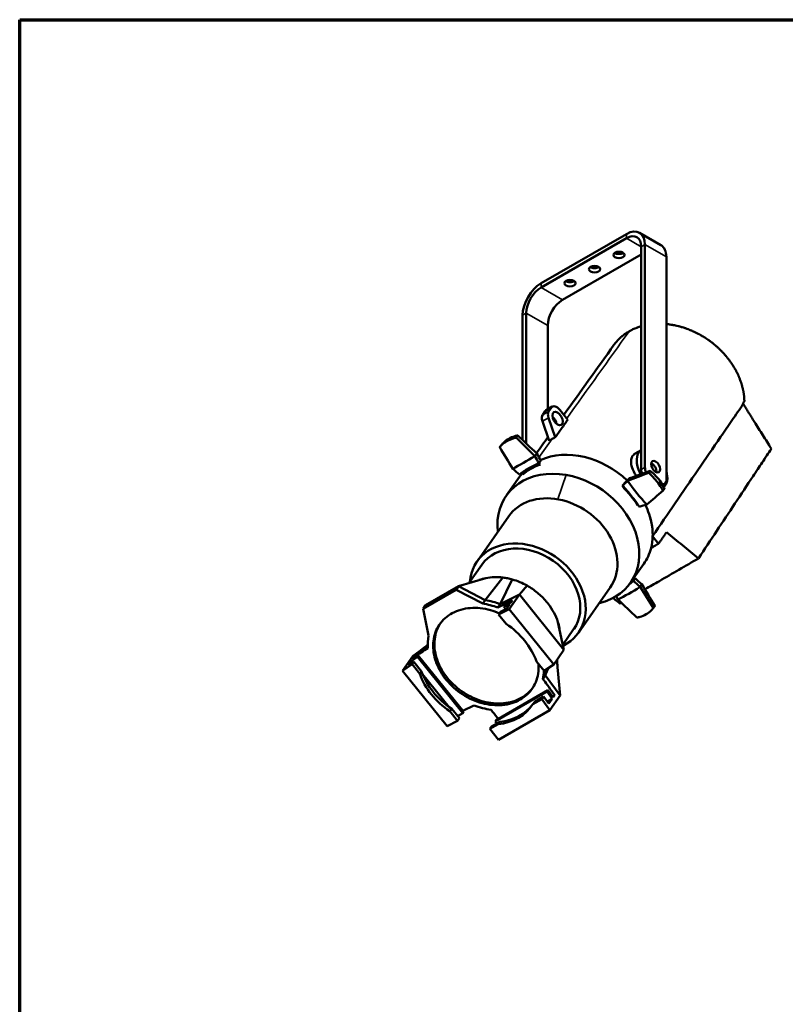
# Model space of a CAD drawing. Header units: millimetres. Extents: x 20 to 2980, y 20 to 2980.
# Tile 9 of 12: x 20 to 903, y 1844 to 2980. Entities that reach past the tile are written whole.
import ezdxf

# ---------------------------------------------------------------- set-up
doc = ezdxf.new("R2010")
doc.units = ezdxf.units.MM
for name, color, linetype, lineweight in [('Border (ISO)', 7, 'Continuous', 70), ('Visible (ISO)', 7, 'Continuous', 50), ('Visible Narrow (ISO)', 7, 'Continuous', 35)]:
    doc.layers.add(name, color=color, linetype=linetype, lineweight=lineweight)

# ---------------------------------------------------------------- blocks, each defined once
blk = doc.blocks.new('Borders Chauvet')
at = {"layer": 'Border (ISO)'}
for p, q in [((20, 2980), (2980, 2980)), ((20, 20), (20, 2980))]:
    blk.add_line(p, q, dxfattribs=at)

msp = doc.modelspace()

# ---------------------------------------------------------------- linework, layer by layer
at = {"layer": 'Visible (ISO)'}
for p, q in [((719.8, 2732.7), (621.2, 2675.8)), ((621.2, 2670.9), (719.8, 2727.8)), ((759.5, 2719.9), (734.8, 2734.2)), ((736.8, 2718), (736.8, 2460.8)), ((741, 2463.3), (741, 2720.5)), ((645.9, 2656.6), (736.8, 2709)), ((765.8, 2449), (765.8, 2706.2)), ((599.9, 2639), (599.9, 2495.1)), ((604.2, 2491), (604.2, 2641.5)), ((628.9, 2530.4), (628.9, 2627.2)), ((626, 2528.4), (623.1, 2524.2)), ((627.1, 2529.4), (634.2, 2533.5)), ((633.1, 2532.5), (630.1, 2528.3)), ((652, 2518.3), (642.8, 2529.9)), ((622.9, 2516.6), (630.6, 2494.1)), ((629.9, 2520.7), (637.6, 2498.2)), ((628.9, 2498), (628.9, 2498.8)), ((616.2, 2479.6), (614, 2476.5)), ((736.7, 2483.4), (729.7, 2479.3)), ((618.7, 2468.1), (619.9, 2466.5)), ((619, 2468.4), (620.2, 2466.9)), ((620.2, 2466.9), (619.9, 2466.5)), ((600.1, 2455.1), (598.6, 2457)), ((628.9, 2455.9), (628.9, 2455.9)), ((596.5, 2452.7), (581.4, 2431.2)), ((599.9, 2447.6), (599.9, 2447.6)), ((604.2, 2449.7), (604.2, 2449.7)), ((721, 2447.9), (723.2, 2450.9)), ((761.4, 2443.1), (763.7, 2444.4)), ((715.4, 2440.9), (715.7, 2441.3)), ((715.4, 2440.9), (716.1, 2441.3)), ((715.7, 2441.3), (716, 2441.5)), ((733.4, 2420), (732.6, 2419.6)), ((584, 2407.1), (547.4, 2354.9)), ((749.9, 2389.1), (749.9, 2389)), ((749.9, 2384.1), (756.7, 2375.4)), ((739.7, 2352), (724.5, 2330.5)), ((538, 2329.9), (552.9, 2351)), ((526.1, 2326.4), (557.7, 2335.7)), ((556.9, 2310.3), (577.3, 2336.3)), ((574.2, 2305.6), (588.1, 2334.1)), ((726.7, 2333.6), (727.6, 2332.6)), ((727, 2334), (727.9, 2333)), ((727.9, 2333), (727.6, 2332.6)), ((485.2, 2300.4), (523.2, 2322.3)), ((488, 2304.4), (526.1, 2326.4)), ((523.2, 2322.3), (526.1, 2326.4)), ((523.2, 2322.3), (554.1, 2306.3)), ((526.1, 2326.4), (556.9, 2310.3)), ((596.3, 2316.7), (605.1, 2327)), ((701, 2324.9), (664.4, 2272.7)), ((735.5, 2325.6), (737.5, 2328.6)), ((554.1, 2306.3), (556.9, 2310.3)), ((571.3, 2301.6), (588.3, 2310)), ((575.8, 2306.4), (596.3, 2316.7)), ((586.5, 2307.5), (579.4, 2303.9)), ((584.5, 2299.8), (596.3, 2316.7)), ((588.3, 2310), (586.5, 2307.5)), ((596.3, 2316.7), (647.6, 2252.8)), ((485.2, 2300.4), (488, 2304.4)), ((491.6, 2269.3), (485.2, 2300.4)), ((571.3, 2301.6), (574.2, 2305.6)), ((584.5, 2299.8), (572.3, 2293.7)), ((574.3, 2296.6), (572.3, 2293.7)), ((581.4, 2300.2), (574.3, 2296.6)), ((578.4, 2302.4), (585.3, 2305.7)), ((579.4, 2303.9), (578.4, 2302.4)), ((578.4, 2302.4), (580.5, 2299.7)), ((585.3, 2305.7), (581.4, 2300.2)), ((635.8, 2236), (584.5, 2299.8)), ((572.3, 2293.7), (581.1, 2282.8)), ((647.6, 2252.8), (640.6, 2285)), ((646.3, 2258.8), (658.8, 2276.6)), ((473.3, 2245.6), (490.6, 2257.1)), ((635.8, 2236), (647.6, 2252.8)), ((461.5, 2228.8), (473.3, 2245.6)), ((468.3, 2234.9), (472.2, 2240.4)), ((474.6, 2239), (468.3, 2234.9)), ((472.2, 2240.4), (478.7, 2244.8)), ((472.2, 2240.4), (473.7, 2238.5)), ((472.6, 2236.2), (474.6, 2239)), ((473.3, 2245.6), (474.3, 2246.3)), ((479.7, 2246.3), (473.4, 2242.2)), ((473.4, 2242.2), (475.2, 2244.7)), ((483.4, 2228.1), (474.6, 2239)), ((475.2, 2244.7), (475.9, 2243.8)), ((478.7, 2244.8), (479.7, 2246.3)), ((478.7, 2244.8), (531, 2179.7)), ((479.7, 2246.3), (532.1, 2181.2)), ((615.9, 2239.5), (624.7, 2228.6)), ((461.5, 2228.8), (472.6, 2236.2)), ((461.5, 2228.8), (512.8, 2164.9)), ((481.4, 2225.2), (472.6, 2236.2)), ((483.4, 2228.1), (481.4, 2225.2)), ((635.8, 2236), (624.7, 2228.6)), ((626.1, 2223.5), (629.9, 2232)), ((643.4, 2200.1), (640.2, 2232.8)), ((484.6, 2224.9), (515.1, 2186.9)), ((623.3, 2219.5), (626.1, 2223.5)), ((626.1, 2223.5), (643.4, 2200.1)), ((568.2, 2170.2), (628.1, 2204.8)), ((629.2, 2206.3), (569.3, 2171.7)), ((629.2, 2206.3), (628.1, 2204.8)), ((628.1, 2204.8), (634.1, 2196.4)), ((635.3, 2198.2), (629.2, 2206.3)), ((622, 2196.1), (611.9, 2190.3)), ((611.9, 2190.3), (613.9, 2193.1)), ((624, 2199), (613.9, 2193.1)), ((624, 2199), (622, 2196.1)), ((622, 2196.1), (631.5, 2183.2)), ((630.2, 2190.9), (624, 2199)), ((628.4, 2193.2), (634.1, 2196.4)), ((634.1, 2196.4), (630.2, 2190.9)), ((631.5, 2183.2), (643.4, 2200.1)), ((634.5, 2199.2), (637.1, 2200.7)), ((637.1, 2200.7), (635.3, 2198.2)), ((516.2, 2182), (518.2, 2184.8)), ((525, 2171), (516.2, 2182)), ((527, 2173.9), (518.2, 2184.8)), ((543.9, 2188.8), (531.1, 2182.4)), ((572.3, 2149), (631.5, 2183.2)), ((512.8, 2164.9), (525, 2171)), ((531, 2179.7), (524.8, 2176.5)), ((527, 2173.9), (525, 2171)), ((532.1, 2181.2), (531, 2179.7)), ((568.2, 2170.2), (569.3, 2171.7)), ((570.1, 2167.8), (568.2, 2170.2)), ((571.7, 2167.1), (562.2, 2161.6)), ((562.2, 2161.6), (564.2, 2164.4)), ((562.2, 2161.6), (572.3, 2149)), ((573.7, 2169.9), (564.2, 2164.4)), ((573.7, 2169.9), (571.7, 2167.1))]:
    msp.add_line(p, q, dxfattribs=at)
for centre, major_axis, ratio, start_param, end_param in [((719.8, 2708.2), (15, 26), 0.57735, 5.497787, 7.068583), ((719.8, 2708.2), (12, 20.8), 0.57735, 5.497787, 7.068583), ((744.5, 2693.9), (15, 26), 0.57735, 5.497787, 6.283185), ((711.1, 2713.4), (-6.5, 0), 0.57735, 0.711161, 2.430431), ((682.9, 2697.1), (-6.5, 0), 0.57735, 0.711161, 2.430431), ((621.2, 2651.3), (-15, -26), 0.57735, 3.926991, 5.497787), ((621.2, 2651.3), (12, 20.8), 0.57735, 0.785398, 2.356194), ((654.6, 2680.8), (-6.5, 0), 0.57735, 0.711161, 2.430431), ((645.9, 2637), (12, 20.8), 0.57735, 0.785398, 2.356194), ((639.2, 2524.8), (-5, 8.66), 0.57735, 4.974188, 6.544985), ((629.2, 2516.6), (-5, 8.66), 0.57735, 0.261799, 1.242656), ((632.1, 2520.8), (-5, 8.66), 0.57735, 0, 0.261799), ((636.3, 2520.6), (-5, 8.66), 0.57735, 0.261799, 1.242656), ((633.2, 2515.7), (4.25, -7.36), 0.57735, 0.982505, 2.159087), ((671.5, 2285), (803.1, -787.7), 0.09016, 1.727621, 1.75467), ((759.2, 2474.4), (796.5, -781.2), 0.09016, 4.590769, 4.618014), ((728.7, 2413.2), (565.9, -923.3), 0.087393, 4.579155, 4.606286), ((524.8, 2454.4), (-385.5, 697.4), 0.115723, 4.672488, 4.684613), ((288.7, 2659.5), (838.9, -822.8), 0.09016, 1.259609, 1.259611), ((668.1, 2402.3), (71.6, -50.3), 0.788675, 1.381045, 2.699177), ((749.2, 2461.7), (-12.5, 21.7), 0.57735, 6.280312, 7.808704), ((658.4, 2550.4), (-126.7, -101.8), 0.211325, 0.827558, 1.049548), ((662.9, 2395), (-71.6, 50.3), 0.788675, 5.771615, 6.092997), ((654.6, 2591.6), (-383.2, 693.1), 0.115723, 1.673305, 1.685577), ((792.9, 2345.2), (-400.7, 724.9), 0.115723, 1.325075, 1.325077), ((749.1, 2461.8), (-3.62, 6.28), 0.57735, 3.766709, 5.658069), ((749.2, 2461.7), (3.62, -6.28), 0.57735, 1.931338, 2.536028), ((652.7, 2380.5), (71.6, -50.3), 0.788675, 5.668826, 10.039137), ((596.6, 2590.8), (-619.5, 563.4), 0.120932, 1.667514, 1.679758), ((458.1, 2851.6), (591.1, -964.4), 0.087393, 5.074297, 5.074298), ((668.1, 2402.3), (-71.6, 50.3), 0.788675, 6.218426, 6.283186), ((652.6, 2480.4), (-896.1, -333.7), 0.05689, 1.626013, 1.653144), ((568.6, 2336.8), (-888.7, -331), 0.05689, 4.489243, 4.516406), ((743.8, 2456.7), (-5, 8.66), 0.57735, 0.785398, 1.321353), ((748.1, 2459.2), (5, -8.66), 0.57735, 3.926991, 4.551833), ((749.2, 2461.7), (12.5, -21.7), 0.57735, 0.074842, 1.148139), ((819.9, 2565.4), (486.6, 470.3), 0.023911, 4.472512, 4.484756), ((687.4, 2393.9), (483.6, 467.4), 0.023911, 1.473448, 1.485599), ((1078.4, 2636.5), (-936, -348.6), 0.05689, 1.158001, 1.158002), ((789.2, 2515.4), (-81.2, 140.7), 0.57735, 1.721271, 1.943261), ((515.8, 2229.3), (505.7, 488.8), 0.023911, 1.125218, 1.125219), ((758.7, 2453.1), (5, -8.66), 0.57735, 5.815825, 7.068583), ((642.5, 2366), (58.5, -41.1), 0.788675, 0, 3.141593), ((662.9, 2395), (-71.6, 50.3), 0.788675, 4.200819, 4.5222), ((727.8, 2436.4), (-687.3, -587.4), 0.024422, 1.572222, 1.599468), ((834.1, 2509.3), (681, 215.8), 0.081004, 4.540449, 4.55272), ((668.1, 2402.3), (71.6, -50.3), 0.788675, 0.824848, 0.963883), ((591.6, 2434.9), (712.2, 225.7), 0.081004, 4.900949, 4.90095), ((668.1, 2402.3), (71.6, -50.3), 0.788675, 0.676971, 0.821814), ((668.1, 2402.3), (71.6, -50.3), 0.788675, 0.603861, 0.673614), ((668.1, 2402.3), (71.6, -50.3), 0.788675, 0.551422, 0.603535), ((668.1, 2402.3), (71.6, -50.3), 0.788675, 0.484543, 0.551283), ((605.9, 2313.8), (-58.5, 41.1), 0.788675, 2.73161, 6.721222), ((668.1, 2402.3), (71.6, -50.3), 0.788675, 0.292365, 0.484543), ((605.9, 2313.8), (-53, 37.2), 0.788675, 3.141593, 6.283185), ((668.1, 2402.3), (71.6, -50.3), 0.788675, 0, 0.292365), ((657, 2402.3), (81.8, -57.5), 0.788675, 6.019137, 6.072778), ((842, 2359.6), (621.6, -560.5), 0.11569, 4.632734, 4.644978), ((712, 2222.2), (617.8, -557.1), 0.11569, 1.63367, 1.645822), ((779.8, 2399.4), (126.7, 101.8), 0.211325, 3.969809, 4.191799), ((979.6, 2097.6), (-589, 967.4), 0.082822, 1.282771, 1.282772), ((710, 2537.3), (-563.9, 926.2), 0.082822, 1.750783, 1.777914), ((491, 2420.8), (646, -582.5), 0.11569, 1.28544, 1.285442), ((621.8, 2347.7), (-559.3, 918.6), 0.082822, 4.614013, 4.641176), ((560.5, 2249.2), (58.7, -41.2), 0.788675, 1.871126, 2.130002), ((783.3, 2357.8), (381.3, -696), 0.109373, 4.714305, 4.719885), ((645.8, 2605.2), (398.8, -727.8), 0.109373, 5.068113, 5.068115), ((678.6, 2474.8), (-798.6, 778.3), 0.086218, 1.693897, 1.721143), ((557.6, 2245.2), (58.7, -41.2), 0.788675, 1.871126, 2.130002), ((548.6, 2232.4), (62.2, -43.7), 0.788675, 0.837141, 1.602692), ((557.6, 2245.2), (-58.7, 41.2), 0.788675, 0.328599, 0.568708), ((550, 2234.3), (61.6, -44.6), 0.773498, 3.98939, 4.754942), ((557.6, 2245.2), (58.7, -41.2), 0.788676, 0.300327, 0.458355), ((560.5, 2249.2), (58.7, -41.2), 0.788675, 0.30033, 0.417965), ((548.6, 2232.4), (-62.2, 43.7), 0.788675, 0.837141, 1.602693), ((557.6, 2245.2), (-58.7, 41.2), 0.788677, 1.87113, 2.166764), ((548.6, 2232.4), (62.2, -43.7), 0.788675, 5.54953, 6.315081), ((550, 2234.3), (63.9, -41.3), 0.782679, 5.518968, 6.223504)]:
    msp.add_ellipse(centre, major_axis=major_axis, ratio=ratio, start_param=start_param, end_param=end_param, dxfattribs=at)
for centre, major_axis in [((711.1, 2708.5), (-6.5, 0)), ((682.9, 2692.2), (-6.5, 0)), ((654.6, 2675.9), (-6.5, 0)), ((640.3, 2519.8), (-4.25, 7.36)), ((753.4, 2464.3), (-3.62, 6.28))]:
    msp.add_ellipse(centre, major_axis=major_axis, ratio=0.57735, dxfattribs=at)
for points, knots in [([(722.7, 2620.4), (723.1, 2620.6), (723.5, 2620.8), (723.9, 2621), (724.5, 2621.4), (725.2, 2621.7), (725.9, 2622.1), (726, 2622.1), (726.1, 2622.2), (726.3, 2622.3), (726.9, 2622.6), (727.6, 2622.9), (728.3, 2623.2), (729, 2623.5), (729.7, 2623.8), (730.4, 2624.1), (730.6, 2624.2), (730.7, 2624.2), (730.8, 2624.3), (731.9, 2624.7), (733, 2625.1), (734.2, 2625.5), (735, 2625.8), (735.9, 2626.1), (736.8, 2626.3)], [0.000002, 0.000002, 0.000002, 0.000002, 0.164706, 0.164706, 0.164706, 0.439308, 0.439308, 0.439308, 0.490221, 0.490221, 0.490221, 0.766141, 0.766141, 0.766141, 1.042508, 1.042508, 1.042508, 1.090205, 1.090205, 1.090205, 1.51761, 1.51761, 1.51761, 1.836391, 1.836391, 1.836391, 1.836391]), ([(765.8, 2628.8), (766, 2628.8), (766.3, 2628.7), (766.6, 2628.7), (767.2, 2628.6), (767.9, 2628.6), (768.5, 2628.5), (768.9, 2628.4), (769.3, 2628.4), (769.7, 2628.3), (769.7, 2628.3), (769.8, 2628.3), (769.8, 2628.3), (769.9, 2628.3), (769.9, 2628.3), (769.9, 2628.3), (770.9, 2628.2), (771.8, 2628), (772.8, 2627.8), (772.8, 2627.8), (772.8, 2627.8), (772.9, 2627.8), (773.4, 2627.7), (774, 2627.6), (774.5, 2627.5), (774.8, 2627.5), (775.1, 2627.4), (775.4, 2627.4), (775.6, 2627.3), (775.9, 2627.2), (776.2, 2627.2), (776.2, 2627.2), (776.3, 2627.2), (776.3, 2627.2), (777.4, 2626.9), (778.5, 2626.7), (779.6, 2626.4), (779.8, 2626.3), (780, 2626.3), (780.2, 2626.2), (781, 2626), (781.7, 2625.8), (782.4, 2625.6), (783, 2625.5), (783.6, 2625.3), (784.1, 2625.1), (785, 2624.9), (785.9, 2624.6), (786.8, 2624.3), (786.9, 2624.3), (786.9, 2624.2), (787, 2624.2), (787.3, 2624.1), (787.7, 2624), (788, 2623.9), (788.9, 2623.6), (789.8, 2623.2), (790.7, 2622.9), (791.1, 2622.7), (791.5, 2622.6), (791.9, 2622.5), (792.3, 2622.3), (792.7, 2622.1), (793.2, 2621.9), (793.3, 2621.9), (793.3, 2621.9), (793.4, 2621.8), (793.9, 2621.6), (794.4, 2621.4), (794.9, 2621.2), (795, 2621.2), (795, 2621.2), (795.1, 2621.1), (795.3, 2621.1), (795.5, 2621), (795.7, 2620.9), (796.4, 2620.6), (797.1, 2620.2), (797.9, 2619.9), (798.4, 2619.6), (798.9, 2619.4), (799.4, 2619.1), (799.4, 2619.1), (799.5, 2619.1), (799.5, 2619.1), (800.5, 2618.6), (801.5, 2618.1), (802.5, 2617.6), (802.6, 2617.5), (802.6, 2617.5), (802.7, 2617.5), (802.8, 2617.4), (803, 2617.3), (803.1, 2617.3), (803.5, 2617.1), (803.8, 2616.9), (804.1, 2616.7), (804.2, 2616.7), (804.2, 2616.6), (804.3, 2616.6), (804.6, 2616.5), (804.8, 2616.3), (805.1, 2616.2), (805.7, 2615.8), (806.2, 2615.5), (806.8, 2615.2), (806.9, 2615.2), (807, 2615.1), (807.1, 2615), (808.5, 2614.2), (809.8, 2613.3), (811.2, 2612.5), (811.3, 2612.4), (811.4, 2612.3), (811.5, 2612.3), (812.2, 2611.8), (813, 2611.3), (813.8, 2610.7), (814.4, 2610.3), (814.9, 2609.9), (815.5, 2609.5), (816.6, 2608.7), (817.8, 2607.8), (818.9, 2607), (820.3, 2605.8), (821.8, 2604.6), (823.1, 2603.4), (824, 2602.7), (824.9, 2601.9), (825.8, 2601), (825.9, 2600.9), (826, 2600.9), (826.1, 2600.8), (826.3, 2600.6), (826.5, 2600.4), (826.7, 2600.2), (827.1, 2599.8), (827.5, 2599.4), (827.9, 2599), (828.3, 2598.6), (828.7, 2598.2), (829.1, 2597.8), (829.5, 2597.4), (829.9, 2597), (830.3, 2596.6), (830.6, 2596.3), (831, 2595.9), (831.4, 2595.5), (831.7, 2595.1), (832, 2594.7), (832.4, 2594.4), (832.4, 2594.3), (832.5, 2594.3), (832.5, 2594.2), (832.9, 2593.7), (833.3, 2593.3), (833.7, 2592.8), (834.1, 2592.4), (834.5, 2591.9), (834.9, 2591.4), (835, 2591.3), (835.1, 2591.2), (835.2, 2591), (835.6, 2590.6), (836, 2590.1), (836.4, 2589.6), (836.8, 2589.1), (837.2, 2588.6), (837.6, 2588.1), (837.7, 2588), (837.7, 2587.9), (837.8, 2587.8), (837.8, 2587.8), (837.9, 2587.7), (838, 2587.6), (838.3, 2587.1), (838.7, 2586.6), (839.1, 2586.1), (839.5, 2585.5), (839.9, 2585), (840.2, 2584.5), (840.6, 2584), (840.9, 2583.4), (841.3, 2582.9), (841.6, 2582.4), (841.9, 2581.9), (842.3, 2581.4), (842.3, 2581.4), (842.3, 2581.4), (842.3, 2581.3), (842.4, 2581.2), (842.5, 2581), (842.6, 2580.9), (842.7, 2580.7), (842.8, 2580.6), (842.9, 2580.5), (843.2, 2580), (843.5, 2579.5), (843.7, 2579.1), (844, 2578.6), (844.3, 2578.2), (844.5, 2577.7), (844.7, 2577.4), (844.9, 2577.1), (845.1, 2576.7), (845.2, 2576.5), (845.4, 2576.3), (845.5, 2576), (845.7, 2575.7), (845.9, 2575.3), (846.1, 2574.9), (846.3, 2574.5), (846.5, 2574.2), (846.7, 2573.8), (846.7, 2573.7), (846.8, 2573.6), (846.8, 2573.6), (846.9, 2573.3), (847, 2573.1), (847.1, 2572.9), (847.2, 2572.8), (847.2, 2572.7), (847.3, 2572.6), (847.5, 2572.1), (847.8, 2571.6), (848, 2571.1), (848.1, 2571), (848.1, 2570.9), (848.2, 2570.8), (848.3, 2570.5), (848.4, 2570.2), (848.6, 2569.9), (848.7, 2569.7), (848.8, 2569.4), (848.9, 2569.2), (848.9, 2569.1), (848.9, 2569.1), (849, 2569), (849.1, 2568.8), (849.1, 2568.6), (849.2, 2568.5), (849.3, 2568.2), (849.5, 2567.9), (849.6, 2567.5), (849.7, 2567.4), (849.8, 2567.2), (849.8, 2567), (850, 2566.6), (850.1, 2566.3), (850.2, 2566), (850.3, 2565.9), (850.3, 2565.8), (850.3, 2565.7), (850.4, 2565.5), (850.5, 2565.2), (850.6, 2564.9), (850.9, 2564.3), (851.1, 2563.7), (851.3, 2563.1), (851.4, 2563), (851.4, 2562.9), (851.4, 2562.9), (851.6, 2562.3), (851.8, 2561.8), (851.9, 2561.3), (852, 2561.1), (852, 2561), (852.1, 2560.8), (852.2, 2560.3), (852.4, 2559.9), (852.5, 2559.4), (852.6, 2559.3), (852.6, 2559.1), (852.7, 2558.9), (852.8, 2558.4), (853, 2557.9), (853.1, 2557.4), (853.2, 2557.2), (853.2, 2557), (853.3, 2556.7), (853.3, 2556.7), (853.3, 2556.6), (853.3, 2556.5), (853.5, 2556), (853.6, 2555.5), (853.7, 2555), (853.7, 2554.9), (853.8, 2554.9), (853.8, 2554.8), (853.8, 2554.8), (853.8, 2554.8), (853.8, 2554.8), (853.9, 2554.4), (854, 2554), (854, 2553.6), (854.1, 2553.5), (854.1, 2553.3), (854.2, 2553.1), (854.2, 2552.8), (854.3, 2552.5), (854.3, 2552.3), (854.4, 2552), (854.4, 2551.8), (854.5, 2551.6), (854.5, 2551.4), (854.5, 2551.2), (854.6, 2550.9), (854.6, 2550.9), (854.6, 2550.9), (854.6, 2550.9), (854.6, 2550.7), (854.6, 2550.6), (854.7, 2550.5), (854.7, 2550.4), (854.7, 2550.3), (854.7, 2550.1), (854.8, 2550), (854.8, 2549.8), (854.8, 2549.6), (854.8, 2549.4), (854.9, 2549.3), (854.9, 2549.1), (854.9, 2549.1), (854.9, 2549), (854.9, 2548.9), (854.9, 2548.8), (854.9, 2548.8), (855, 2548.7), (855, 2548.7), (855, 2548.6), (855, 2548.6), (855, 2548.6), (855, 2548.5), (855, 2548.5), (855, 2548.4), (855, 2548.4), (855, 2548.4), (855, 2548.4), (855, 2548.3), (855, 2548.2), (855, 2548.2), (855, 2548.2), (855, 2548.2), (855, 2548.2), (855, 2548.1), (855, 2548.1), (855.1, 2548), (855.1, 2547.9), (855.1, 2547.9), (855.1, 2547.8), (855.1, 2547.7), (855.1, 2547.6), (855.1, 2547.6), (855.1, 2547.6), (855.1, 2547.5), (855.1, 2547.5), (855.1, 2547.5), (855.1, 2547.5), (855.1, 2547.4), (855.2, 2547.3), (855.2, 2547.2), (855.2, 2547), (855.2, 2546.9), (855.2, 2546.8), (855.2, 2546.7), (855.2, 2546.6), (855.3, 2546.4), (855.3, 2546.4), (855.3, 2546.4), (855.3, 2546.3), (855.3, 2546.2), (855.3, 2546.2), (855.3, 2546.1), (855.3, 2546), (855.3, 2545.9), (855.3, 2545.9), (855.3, 2545.8), (855.3, 2545.8), (855.3, 2545.7), (855.4, 2545.6), (855.4, 2545.5), (855.4, 2545.3), (855.4, 2545.2), (855.4, 2545.1), (855.4, 2544.9), (855.4, 2544.8), (855.4, 2544.7), (855.5, 2544.5), (855.5, 2544.5), (855.5, 2544.5), (855.5, 2544.5), (855.5, 2544.4), (855.5, 2544.3), (855.5, 2544.2), (855.5, 2544.1), (855.5, 2544.1), (855.5, 2544), (855.5, 2543.9), (855.5, 2543.8), (855.5, 2543.7), (855.5, 2543.6), (855.5, 2543.5), (855.5, 2543.4), (855.6, 2543.3), (855.6, 2543.2), (855.6, 2543.1), (855.6, 2543), (855.6, 2542.9), (855.6, 2542.9), (855.6, 2542.8), (855.6, 2542.8), (855.6, 2542.8), (855.6, 2542.8), (855.6, 2542.7), (855.6, 2542.6), (855.6, 2542.5), (855.6, 2542.4), (855.6, 2542.2), (855.6, 2542.1), (855.6, 2542), (855.6, 2541.9), (855.6, 2541.8), (855.6, 2541.7), (855.6, 2541.7), (855.6, 2541.6), (855.6, 2541.6), (855.6, 2541.6), (855.6, 2541.6), (855.6, 2541.6), (855.6, 2541.6), (855.6, 2541.5), (855.6, 2541.4), (855.6, 2541.3), (855.6, 2541.2), (855.6, 2541.1), (855.7, 2541), (855.7, 2540.9), (855.7, 2540.7), (855.7, 2540.6), (855.7, 2540.5), (855.7, 2540.5), (855.7, 2540.4), (855.7, 2540.3), (855.7, 2540.2), (855.7, 2540.1), (855.7, 2540), (855.7, 2539.9), (855.7, 2539.8), (855.7, 2539.8), (855.7, 2539.8), (855.7, 2539.8)], [5.112138, 5.112138, 5.112138, 5.112138, 5.198647, 5.198647, 5.198647, 5.412209, 5.412209, 5.412209, 5.53281, 5.53281, 5.53281, 5.549388, 5.549388, 5.549388, 5.562185, 5.562185, 5.562185, 5.863571, 5.863571, 5.863571, 5.87665, 5.87665, 5.87665, 6.052741, 6.052741, 6.052741, 6.14193, 6.14193, 6.14193, 6.231917, 6.231917, 6.231917, 6.246046, 6.246046, 6.246046, 6.600602, 6.600602, 6.600602, 6.664684, 6.664684, 6.664684, 6.898034, 6.898034, 6.898034, 7.083107, 7.083107, 7.083107, 7.371295, 7.371295, 7.371295, 7.388353, 7.388353, 7.388353, 7.500733, 7.500733, 7.500733, 7.797235, 7.797235, 7.797235, 7.918423, 7.918423, 7.918423, 8.065266, 8.065266, 8.065266, 8.087159, 8.087159, 8.087159, 8.252555, 8.252555, 8.252555, 8.269911, 8.269911, 8.269911, 8.335985, 8.335985, 8.335985, 8.583091, 8.583091, 8.583091, 8.753696, 8.753696, 8.753696, 8.762644, 8.762644, 8.762644, 9.10412, 9.10412, 9.10412, 9.124818, 9.124818, 9.124818, 9.17226, 9.17226, 9.17226, 9.2891, 9.2891, 9.2891, 9.305803, 9.305803, 9.305803, 9.401737, 9.401737, 9.401737, 9.590655, 9.590655, 9.590655, 9.626737, 9.626737, 9.626737, 10.115076, 10.115076, 10.115076, 10.14619, 10.14619, 10.14619, 10.426545, 10.426545, 10.426545, 10.636366, 10.636366, 10.636366, 11.059346, 11.059346, 11.059346, 11.615583, 11.615583, 11.615583, 11.974502, 11.974502, 11.974502, 12.017946, 12.017946, 12.017946, 12.1043, 12.1043, 12.1043, 12.273785, 12.273785, 12.273785, 12.441239, 12.441239, 12.441239, 12.607399, 12.607399, 12.607399, 12.77143, 12.77143, 12.77143, 12.921349, 12.921349, 12.921349, 12.945012, 12.945012, 12.945012, 13.129674, 13.129674, 13.129674, 13.320371, 13.320371, 13.320371, 13.368301, 13.368301, 13.368301, 13.564211, 13.564211, 13.564211, 13.760121, 13.760121, 13.760121, 13.789992, 13.789992, 13.789992, 13.818288, 13.818288, 13.818288, 14.016832, 14.016832, 14.016832, 14.215376, 14.215376, 14.215376, 14.412352, 14.412352, 14.412352, 14.596885, 14.596885, 14.596885, 14.609328, 14.609328, 14.609328, 14.664364, 14.664364, 14.664364, 14.719275, 14.719275, 14.719275, 14.889346, 14.889346, 14.889346, 15.053674, 15.053674, 15.053674, 15.174404, 15.174404, 15.174404, 15.258651, 15.258651, 15.258651, 15.395586, 15.395586, 15.395586, 15.527763, 15.527763, 15.527763, 15.556235, 15.556235, 15.556235, 15.634273, 15.634273, 15.634273, 15.67005, 15.67005, 15.67005, 15.851912, 15.851912, 15.851912, 15.888063, 15.888063, 15.888063, 15.994914, 15.994914, 15.994914, 16.073013, 16.073013, 16.073013, 16.100378, 16.100378, 16.100378, 16.159334, 16.159334, 16.159334, 16.269795, 16.269795, 16.269795, 16.336219, 16.336219, 16.336219, 16.455251, 16.455251, 16.455251, 16.483761, 16.483761, 16.483761, 16.574433, 16.574433, 16.574433, 16.79507, 16.79507, 16.79507, 16.816279, 16.816279, 16.816279, 17.000524, 17.000524, 17.000524, 17.058566, 17.058566, 17.058566, 17.214679, 17.214679, 17.214679, 17.275673, 17.275673, 17.275673, 17.447687, 17.447687, 17.447687, 17.527654, 17.527654, 17.527654, 17.55382, 17.55382, 17.55382, 17.728022, 17.728022, 17.728022, 17.749193, 17.749193, 17.749193, 17.756168, 17.756168, 17.756168, 17.884657, 17.884657, 17.884657, 17.94763, 17.94763, 17.94763, 18.046299, 18.046299, 18.046299, 18.11717, 18.11717, 18.11717, 18.20019, 18.20019, 18.20019, 18.205192, 18.205192, 18.205192, 18.251409, 18.251409, 18.251409, 18.290172, 18.290172, 18.290172, 18.354462, 18.354462, 18.354462, 18.407704, 18.407704, 18.407704, 18.431765, 18.431765, 18.431765, 18.460383, 18.460383, 18.460383, 18.464428, 18.464428, 18.464428, 18.485131, 18.485131, 18.485131, 18.487529, 18.487529, 18.487529, 18.508651, 18.508651, 18.508651, 18.511888, 18.511888, 18.511888, 18.528454, 18.528454, 18.528454, 18.552245, 18.552245, 18.552245, 18.57695, 18.57695, 18.57695, 18.588118, 18.588118, 18.588118, 18.593812, 18.593812, 18.593812, 18.632101, 18.632101, 18.632101, 18.671245, 18.671245, 18.671245, 18.711708, 18.711708, 18.711708, 18.72447, 18.72447, 18.72447, 18.754006, 18.754006, 18.754006, 18.77335, 18.77335, 18.77335, 18.792715, 18.792715, 18.792715, 18.836228, 18.836228, 18.836228, 18.881012, 18.881012, 18.881012, 18.92752, 18.92752, 18.92752, 18.934574, 18.934574, 18.934574, 18.965139, 18.965139, 18.965139, 18.987373, 18.987373, 18.987373, 19.018537, 19.018537, 19.018537, 19.058104, 19.058104, 19.058104, 19.096417, 19.096417, 19.096417, 19.127254, 19.127254, 19.127254, 19.13473, 19.13473, 19.13473, 19.156652, 19.156652, 19.156652, 19.21342, 19.21342, 19.21342, 19.249887, 19.249887, 19.249887, 19.284802, 19.284802, 19.284802, 19.292845, 19.292845, 19.292845, 19.295055, 19.295055, 19.295055, 19.333386, 19.333386, 19.333386, 19.378843, 19.378843, 19.378843, 19.436251, 19.436251, 19.436251, 19.471656, 19.471656, 19.471656, 19.516527, 19.516527, 19.516527, 19.556456, 19.556456, 19.556456, 19.561365, 19.561365, 19.561365, 19.561365]), ([(722.7, 2620.4), (722.3, 2620.1), (721.9, 2619.9), (721.6, 2619.7), (720.9, 2619.3), (720.3, 2618.9), (719.7, 2618.5), (719.6, 2618.4), (719.5, 2618.3), (719.3, 2618.3), (718.7, 2617.9), (718.1, 2617.4), (717.5, 2617), (716.9, 2616.6), (716.3, 2616.1), (715.8, 2615.7), (715.7, 2615.6), (715.6, 2615.5), (715.5, 2615.4), (714.6, 2614.7), (713.7, 2614), (712.9, 2613.2), (712, 2612.4), (711.2, 2611.7), (710.5, 2610.9), (710, 2610.4), (709.5, 2609.9), (709.1, 2609.4), (709.1, 2609.4), (709.1, 2609.4), (709.1, 2609.4), (708.3, 2608.5), (707.6, 2607.6), (706.8, 2606.7), (706.3, 2606.1), (705.8, 2605.4), (705.3, 2604.7)], [-11.558429, -11.558429, -11.558429, -11.558429, -11.461829, -11.461829, -11.461829, -11.300773, -11.300773, -11.300773, -11.270911, -11.270911, -11.270911, -11.109082, -11.109082, -11.109082, -10.94699, -10.94699, -10.94699, -10.919015, -10.919015, -10.919015, -10.668339, -10.668339, -10.668339, -10.418929, -10.418929, -10.418929, -10.271823, -10.271823, -10.271823, -10.268496, -10.268496, -10.268496, -10.01067, -10.01067, -10.01067, -9.821698, -9.821698, -9.821698, -9.821698]), ([(854.4, 2536.6), (852.2, 2533.5), (850.1, 2530.3), (845.7, 2523.9), (843.5, 2520.7), (837, 2511.2), (832.7, 2504.9), (819.6, 2485.8), (810.9, 2473.1), (793.5, 2447.7), (784.8, 2435), (767.3, 2409.5), (758.6, 2396.8), (749.9, 2384.1)], [0.000001, 0.000001, 0.000001, 0.000001, 1.87269, 1.87269, 3.745379, 3.745379, 7.490758, 7.490758, 14.981516, 14.981516, 22.472273, 22.472273, 29.962269, 29.962269, 29.962269, 29.962269]), ([(854.4, 2536.6), (854.4, 2536.9), (854.4, 2537.1), (854.4, 2537.6), (854.4, 2537.8), (854.5, 2538)], [0.0000016, 0.0000016, 0.0000016, 0.0000016, 0.0733475, 0.0733475, 0.1437416, 0.1437416, 0.1437416, 0.1437416]), ([(886.8, 2485), (885.2, 2487.6), (883.5, 2490.2), (880.3, 2495.4), (878.6, 2498), (873.7, 2505.8), (870.5, 2511), (866.1, 2517.9), (865.1, 2519.6), (863.2, 2522.6), (862.4, 2523.9), (860.7, 2526.6), (860.4, 2527.2), (858.2, 2530.6), (858, 2531), (856.7, 2533.1), (856.2, 2533.8), (855.6, 2534.8), (855.4, 2535.2), (854.8, 2536), (854.5, 2536.6), (854.4, 2536.6)], [-0.5346301, -0.5346301, -0.5346301, -0.5346301, -0.4752139, -0.4752139, -0.415755, -0.415755, -0.29691, -0.29691, -0.2581122, -0.2581122, -0.2290108, -0.2290108, -0.1973538, -0.1973538, -0.1016961, -0.1016961, -0.0499329, -0.0499329, -0.0254751, -0.0254751, -0.000001, -0.000001, -0.000001, -0.000001]), ([(855.7, 2539.8), (855.5, 2539.5), (855.3, 2539.2), (854.9, 2538.6), (854.7, 2538.3), (854.5, 2538)], [-0.3518824, -0.3518824, -0.3518824, -0.3518824, -0.1758264, -0.1758264, -0.0000721, -0.0000721, -0.0000721, -0.0000721]), ([(652, 2518.3), (649.6, 2515), (647.2, 2511.6), (642.4, 2504.9), (640, 2501.5), (637.6, 2498.2)], [-4.036794, -4.036794, -4.036794, -4.036794, -2.018406, -2.018406, -0.000025, -0.000025, -0.000025, -0.000025]), ([(575.4, 2489.2), (576.2, 2490.2), (577, 2491.1), (579.7, 2493.7), (581.8, 2495.2), (586, 2497.7), (588.4, 2498.7), (592, 2499.8), (593.3, 2500), (594.5, 2500.3)], [-8.533009, -8.533009, -8.533009, -8.533009, -8.116203, -8.116203, -7.213423, -7.213423, -6.310643, -6.310643, -5.885131, -5.885131, -5.885131, -5.885131]), ([(592.7, 2497.9), (591.4, 2497.6), (590.1, 2497.2), (586.3, 2495.9), (583.9, 2494.9), (579.7, 2492.4), (577.7, 2490.9), (575.1, 2488.5), (574.3, 2487.7), (573.6, 2486.9)], [5.899158, 5.899158, 5.899158, 5.899158, 6.314405, 6.314405, 7.218001, 7.218001, 8.121597, 8.121597, 8.545551, 8.545551, 8.545551, 8.545551]), ([(634, 2496.3), (633.4, 2496), (632.9, 2495.6), (631.7, 2494.9), (631.1, 2494.5), (630.6, 2494.1)], [-0.5002321, -0.5002321, -0.5002321, -0.5002321, -0.2501608, -0.2501608, -0.0000176, -0.0000176, -0.0000176, -0.0000176]), ([(637.6, 2498.2), (637, 2497.9), (636.4, 2497.6), (635.2, 2497), (634.6, 2496.6), (634, 2496.3)], [0.0000177, 0.0000177, 0.0000177, 0.0000177, 0.2501906, 0.2501906, 0.5002318, 0.5002318, 0.5002318, 0.5002318]), ([(729.7, 2479.3), (729.4, 2479.1), (729, 2478.9), (728, 2478.1), (727.3, 2477.4), (726.8, 2476.6)], [7.2628073, 7.2628073, 7.2628073, 7.2628073, 7.4570345, 7.4570345, 7.9193618, 7.9193618, 7.9193618, 7.9193618]), ([(886.8, 2485), (883.3, 2479.7), (879.8, 2474.4), (872.8, 2463.9), (869.3, 2458.6), (858.8, 2442.8), (851.8, 2432.2), (830.8, 2400.6), (816.8, 2379.5), (802.8, 2358.4)], [0.000001, 0.000001, 0.000001, 0.000001, 3.064133, 3.064133, 6.128194, 6.128194, 12.256323, 12.256323, 24.512645, 24.512645, 24.512645, 24.512645]), ([(596.2, 2455.1), (599.3, 2457.6), (602.7, 2460), (610.2, 2464.3), (614.3, 2466.3), (618.8, 2468.1)], [-9.65861, -9.65861, -9.65861, -9.65861, -8.070361, -8.070361, -6.491862, -6.491862, -6.491862, -6.491862]), ([(726.8, 2476.6), (726.5, 2476.3), (726.4, 2476), (725.5, 2474.4), (725.1, 2473), (724.9, 2469.5), (725.1, 2467.4), (726.4, 2462.4), (727.6, 2459.6), (729.7, 2455.7), (730.3, 2454.6), (730.9, 2453.6)], [-7.918605, -7.918605, -7.918605, -7.918605, -7.734375, -7.734375, -7.05476, -7.05476, -6.200435, -6.200435, -5.192552, -5.192552, -4.83126, -4.83126, -4.83126, -4.83126]), ([(761.8, 2436.5), (761.2, 2437.7), (760.5, 2438.9), (758.3, 2442.5), (756.6, 2445), (752.9, 2449.6), (750.8, 2451.9), (747.5, 2455.1), (746.4, 2456.1), (745.3, 2457)], [5.899158, 5.899158, 5.899158, 5.899158, 6.314405, 6.314405, 7.218001, 7.218001, 8.121597, 8.121597, 8.545551, 8.545551, 8.545551, 8.545551]), ([(747, 2459.4), (748.1, 2458.5), (749.3, 2457.6), (752.8, 2454.6), (754.9, 2452.4), (758.6, 2447.9), (760.2, 2445.3), (762.3, 2441.4), (762.9, 2440.1), (763.5, 2438.8)], [-8.533009, -8.533009, -8.533009, -8.533009, -8.116203, -8.116203, -7.213423, -7.213423, -6.310643, -6.310643, -5.885131, -5.885131, -5.885131, -5.885131]), ([(715.2, 2442.4), (718.9, 2438.3), (722.4, 2434.3), (728.9, 2426.2), (732, 2422.1), (734.8, 2418)], [-9.65861, -9.65861, -9.65861, -9.65861, -8.070361, -8.070361, -6.491862, -6.491862, -6.491862, -6.491862]), ([(745.9, 2409.4), (746.2, 2408.4), (746.9, 2406.3), (747.8, 2403.1), (748.4, 2400.5), (748.6, 2399.1), (748.7, 2398.5)], [37.597164, 37.597164, 37.597164, 37.597164, 38.376428, 39.267914, 39.841496, 40.366721, 40.366721, 40.366721, 40.366721]), ([(749.6, 2393), (749.7, 2392), (749.8, 2390.7), (749.8, 2389.5), (749.9, 2389.1), (749.9, 2389.1)], [42.769474, 42.769474, 42.769474, 42.769474, 44.373591, 45.143144, 45.267533, 45.267533, 45.267533, 45.267533]), ([(756.7, 2375.4), (756.9, 2375.7), (757.1, 2375.9), (757.3, 2376.2), (757.3, 2376.2), (757.3, 2376.2), (757.3, 2376.2), (757.4, 2376.3), (757.5, 2376.6), (757.8, 2377), (757.9, 2377), (757.9, 2377.1), (757.9, 2377.1), (758.3, 2377.6), (758.6, 2378.2), (759, 2378.7), (759, 2378.7), (759, 2378.7), (759, 2378.7), (759.4, 2379.3), (759.8, 2379.8), (760.2, 2380.4), (760.6, 2380.9), (761, 2381.5), (761.4, 2382.1), (761.8, 2382.6), (762.2, 2383.2), (762.6, 2383.7), (762.9, 2384.3), (763.3, 2384.8), (763.7, 2385.4), (764.1, 2386), (764.5, 2386.5), (764.9, 2387.1), (765.1, 2387.4), (765.3, 2387.6), (765.5, 2387.9), (765.7, 2388.2), (765.9, 2388.4), (766, 2388.7)], [-3.501461, -3.501461, -3.501461, -3.501461, -2.657555, -2.657555, -2.657555, -2.606031, -2.606031, -2.606031, -2.318942, -2.318942, -2.318942, -2.310454, -2.310454, -2.310454, -1.986158, -1.986158, -1.986158, -1.980337, -1.980337, -1.980337, -1.652777, -1.652777, -1.652777, -1.320104, -1.320104, -1.320104, -0.987502, -0.987502, -0.987502, -0.654868, -0.654868, -0.654868, -0.322217, -0.322217, -0.322217, -0.155849, -0.155849, -0.155849, -0.000001, -0.000001, -0.000001, -0.000001]), ([(766, 2388.7), (772.2, 2383.6), (778.3, 2378.6), (790.5, 2368.5), (796.6, 2363.4), (802.8, 2358.4)], [-5.379548, -5.379548, -5.379548, -5.379548, -2.689775, -2.689775, -0.000001, -0.000001, -0.000001, -0.000001]), ([(748.1, 2370.4), (749.5, 2371.2), (750.5, 2371.8), (754, 2373.8), (755.3, 2374.6), (756.7, 2375.4)], [6.3214593, 6.3214593, 6.3214593, 6.3214593, 6.4030252, 6.4030252, 6.5433752, 6.5433752, 6.5433752, 6.5433752]), ([(741, 2322.7), (746.6, 2325.9), (752.1, 2329.1), (772.7, 2341), (787.7, 2349.7), (802.8, 2358.4)], [4.029227, 4.029227, 4.029227, 4.029227, 6.380201, 6.380201, 12.760401, 12.760401, 12.760401, 12.760401]), ([(549.5, 2333.3), (549.5, 2333.3), (549.5, 2333.3), (549.6, 2333.3), (549.8, 2333.4), (550, 2333.5)], [1.5456585, 1.5456585, 1.5456585, 1.5456585, 1.5497189, 1.5497189, 1.7797763, 1.7797763, 1.7797763, 1.7797763]), ([(577.3, 2336.3), (573.9, 2336.8), (570.6, 2336.9), (564, 2336.7), (560.8, 2336.3), (557.7, 2335.7)], [0, 0, 0, 0, 1.089664, 1.089664, 2.177339, 2.177339, 2.177339, 2.177339]), ([(588.1, 2334.1), (586.3, 2334.7), (584.5, 2335.1), (580.9, 2335.8), (579.1, 2336.1), (577.3, 2336.3)], [0, 0, 0, 0, 0.578841, 0.578841, 1.157669, 1.157669, 1.157669, 1.157669]), ([(605.1, 2327), (602.4, 2328.6), (599.6, 2329.9), (593.9, 2332.3), (591, 2333.3), (588.1, 2334.1)], [0, 0, 0, 0, 0.936075, 0.936075, 1.873298, 1.873298, 1.873298, 1.873298]), ([(640.6, 2285), (638.3, 2292.3), (634.5, 2299.5), (628.8, 2307), (628, 2307.9), (624.2, 2312.4), (620.8, 2315.8), (613.3, 2321.9), (609.3, 2324.7), (605.1, 2327)], [0, 0, 0, 0, 2.546961, 2.546961, 2.909701, 2.909701, 4.361958, 4.361958, 5.814464, 5.814464, 5.814464, 5.814464]), ([(704.3, 2312.7), (704.4, 2312.6), (704.5, 2312.5), (704.7, 2312.4), (705.8, 2311.5), (707, 2310.6), (708.1, 2309.7), (708.3, 2309.6), (708.5, 2309.4), (708.7, 2309.3), (709.4, 2308.7), (710.1, 2308.2), (710.8, 2307.6), (711.4, 2307.2), (712, 2306.7), (712.5, 2306.3)], [4.213851, 4.213851, 4.213851, 4.213851, 4.265144, 4.265144, 4.265144, 4.753583, 4.753583, 4.753583, 4.838578, 4.838578, 4.838578, 5.136899, 5.136899, 5.136899, 5.379548, 5.379548, 5.379548, 5.379548]), ([(499.9, 2239.7), (499.6, 2240.4), (499.4, 2241), (497, 2249), (496.3, 2256.3), (498, 2270.1), (500.3, 2276.5), (507.8, 2287.5), (512.8, 2292), (525, 2298.6), (532, 2300.6), (547.1, 2301.7), (555, 2300.9), (566.4, 2297.7), (569.8, 2296.5), (573.2, 2295)], [-20.482543, -20.482543, -20.482543, -20.482543, -20.253681, -20.253681, -17.721282, -17.721282, -15.189366, -15.189366, -12.657694, -12.657694, -10.126078, -10.126078, -7.595227, -7.595227, -6.47652, -6.47652, -6.47652, -6.47652]), ([(731.8, 2290.1), (733, 2290.3), (734.2, 2290.6), (737.9, 2291.7), (740.2, 2292.7), (744.5, 2295.1), (746.5, 2296.7), (749.3, 2299.3), (750.1, 2300.2), (750.9, 2301.2)], [5.899158, 5.899158, 5.899158, 5.899158, 6.314405, 6.314405, 7.218001, 7.218001, 8.121597, 8.121597, 8.545551, 8.545551, 8.545551, 8.545551]), ([(642.9, 2274.6), (642.8, 2275.6), (642.6, 2276.7), (642, 2280.1), (641.4, 2282.6), (640.6, 2285)], [0.480512, 0.480512, 0.480512, 0.480512, 0.843897, 0.843897, 1.687201, 1.687201, 1.687201, 1.687201]), ([(501.3, 2241.7), (501.1, 2242.4), (500.9, 2243.1), (498.5, 2251), (497.7, 2258.3), (499.4, 2271.9), (501.6, 2278.1), (505.2, 2283.5)], [-20.482543, -20.482543, -20.482543, -20.482543, -20.253681, -20.253681, -17.721282, -17.721282, -15.261976, -15.261976, -15.261976, -15.261976]), ([(490.7, 2255), (488.1, 2253.3), (485.5, 2251.6), (480.3, 2248.1), (477.7, 2246.4), (475.2, 2244.7)], [-2.299952, -2.299952, -2.299952, -2.299952, -1.149977, -1.149977, -0.000001, -0.000001, -0.000001, -0.000001]), ([(618.3, 2236.5), (618.6, 2232.8), (618.4, 2229.1), (616.8, 2218.6), (614.2, 2212.4), (606.3, 2201.6), (601, 2197.3), (588.5, 2191.1), (581.3, 2189.4), (566.1, 2188.7), (558.1, 2189.8), (542.4, 2194.7), (534.8, 2198.5), (521, 2208.2), (515, 2214.1), (505.6, 2226.7), (502.1, 2233.1), (499.9, 2239.7)], [1.63428, 1.63428, 1.63428, 1.63428, 2.96053, 2.96053, 5.496871, 5.496871, 8.032999, 8.032999, 10.56909, 10.56909, 13.104065, 13.104065, 15.63884, 15.63884, 18.173937, 18.173937, 20.478441, 20.478441, 20.478441, 20.478441]), ([(611.5, 2208.8), (607.5, 2203.5), (602.3, 2199.3), (589.9, 2193.2), (582.7, 2191.4), (567.5, 2190.7), (559.5, 2191.8), (543.8, 2196.7), (536.3, 2200.5), (522.5, 2210.3), (516.4, 2216.2), (507, 2228.7), (503.5, 2235.1), (501.3, 2241.7)], [5.531139, 5.531139, 5.531139, 5.531139, 8.032999, 8.032999, 10.56909, 10.56909, 13.104065, 13.104065, 15.63884, 15.63884, 18.173937, 18.173937, 20.478441, 20.478441, 20.478441, 20.478441]), ([(623.3, 2219.5), (623.7, 2218.9), (624, 2218.4), (624.4, 2217.9), (626.3, 2215.3), (628.3, 2212.7), (630.2, 2210.1), (632.5, 2206.9), (634.8, 2203.8), (637.1, 2200.7)], [0.000001, 0.000001, 0.000001, 0.000001, 0.203884, 0.203884, 0.203884, 1.200045, 1.200045, 1.200045, 2.40009, 2.40009, 2.40009, 2.40009]), ([(563.6, 2183.7), (565.9, 2180.8), (568.3, 2177.9), (571.1, 2174.4), (571.5, 2173.9), (572, 2173.3)], [-2.280455, -2.280455, -2.280455, -2.280455, -1.140228, -1.140228, -0.90866, -0.90866, -0.90866, -0.90866])]:
    msp.add_open_spline(points, degree=3, knots=knots, dxfattribs=at)
for points, degree in [([(647.5, 2523.9), (666.8, 2550.9), (686, 2577.8), (705.3, 2604.7)], 3), ([(592.7, 2497.9), (593.6, 2499.1), (594.5, 2500.3)], 2), ([(616, 2479.8), (620.4, 2486), (624.7, 2492.1), (629.1, 2498.2)], 3), ([(597.1, 2453.5), (597.8, 2454.5), (598.5, 2455.4), (599.1, 2456.3)], 3), ([(717.4, 2445.2), (716.3, 2443.8), (715.2, 2442.4)], 2), ([(761.8, 2436.5), (762.6, 2437.6), (763.5, 2438.8)], 2), ([(557.7, 2335.7), (555, 2335.1), (552.5, 2334.4), (550, 2333.5)], 3), ([(727.9, 2332.5), (726.4, 2331.1), (724.8, 2329.7), (723.1, 2328.5)], 3), ([(730, 2335.3), (729.2, 2334.6), (728.4, 2334), (727.6, 2333.3)], 3), ([(730, 2335.3), (729, 2333.9), (727.9, 2332.5)], 2), ([(712.5, 2306.3), (713, 2306.6), (713.5, 2306.9), (714, 2307.1)], 3), ([(474.3, 2246.3), (479.9, 2250.2), (485.4, 2254.4), (490.5, 2258.9)], 3), ([(639.8, 2241.7), (639.8, 2238.8), (639.9, 2235.8), (640.2, 2232.8)], 3)]:
    msp.add_open_spline(points, degree=degree, dxfattribs=at)
for points, weights in [([(575.4, 2489.2), (574.5, 2488.1), (573.6, 2486.9)], [1.0000000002, 1.00000000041, 1.0000000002]), ([(618.8, 2468.1), (619.8, 2469.6), (620.9, 2471.1)], [0.999999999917, 0.999999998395, 0.999999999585]), ([(747, 2459.4), (746.1, 2458.2), (745.3, 2457)], [1.00000000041, 1.00000000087, 1.00000000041]), ([(752.5, 2303.6), (751.7, 2302.4), (750.9, 2301.2)], [1.00000000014, 1.00000000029, 1.00000000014])]:
    msp.add_rational_spline(points, weights, degree=2, dxfattribs=at)
at = {"layer": 'Visible Narrow (ISO)'}
for p, q in [((719.8, 2732.3), (719.8, 2728.2)), ((736.8, 2718), (719.8, 2727.8)), ((740.7, 2720.3), (737.1, 2718.2)), ((765.8, 2706.2), (741, 2720.5)), ((621.2, 2675.3), (621.2, 2671.3)), ((645.9, 2656.6), (621.2, 2670.9)), ((600.3, 2639.2), (603.8, 2641.3)), ((628.9, 2627.2), (604.2, 2641.5)), ((623.1, 2524.2), (630.1, 2528.3)), ((626, 2528.4), (633.1, 2532.5)), ((622.9, 2516.6), (629.9, 2520.7)), ((618.8, 2474.9), (634, 2496.3)), ((650.1, 2454.8), (640.4, 2426.7)), ((736.8, 2460.8), (741, 2463.3)), ((749.5, 2393), (749.6, 2393)), ((574.2, 2305.6), (575.8, 2306.4)), ((499.9, 2239.7), (501.3, 2241.7))]:
    msp.add_line(p, q, dxfattribs=at)
msp.add_ellipse((668.1, 2402.3), major_axis=(71.6, -50.3), ratio=0.788675, start_param=0.673614, end_param=0.676971, dxfattribs=at)
for points in [[(650.8, 2519.8), (674.8, 2553.3), (698.8, 2586.9), (722.7, 2620.4)], [(745.8, 2409.7), (745.8, 2409.6), (745.9, 2409.5), (745.9, 2409.4)]]:
    msp.add_open_spline(points, degree=3, dxfattribs=at)

# ---------------------------------------------------------------- block references
msp.add_blockref('Borders Chauvet', (0, 0))

doc.saveas('drawing.dxf')
